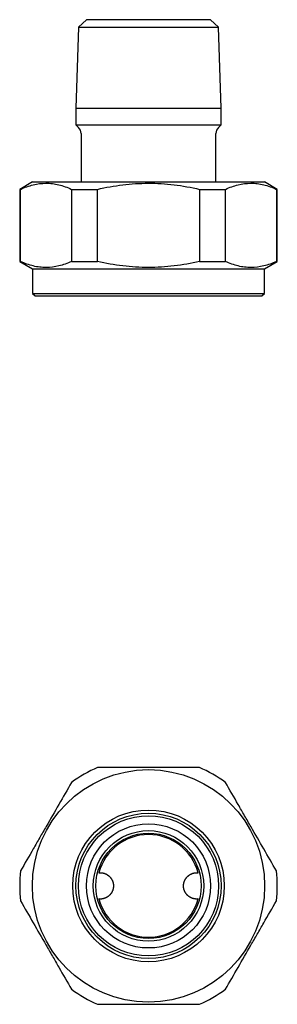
# Model space of a CAD drawing. Header units: millimetres. Extents: x 8 to 278, y 12 to 146.
# Tile 2 of 3: x 138 to 167, y 34 to 146. Entities that reach past the tile are written whole.
import ezdxf

# ---------------------------------------------------------------- set-up
doc = ezdxf.new("R2010")
doc.units = ezdxf.units.MM

msp = doc.modelspace()

# ---------------------------------------------------------------- linework, layer by layer
at = {"color": 7, "linetype": 'Continuous', "lineweight": 30}
for p, q in [((145.42, 146.25), (144.51, 145.4)), ((159.58, 146.25), (145.42, 146.25)), ((160.49, 145.4), (159.58, 146.25)), ((144.51, 145.4), (144.22, 136.15)), ((144.51, 145.4), (160.49, 145.4)), ((160.78, 136.15), (160.49, 145.4)), ((144.22, 136.15), (144.22, 134.25)), ((144.22, 136.15), (160.78, 136.15)), ((160.78, 134.25), (160.78, 136.15)), ((144.22, 134.25), (144.51, 133.97)), ((144.22, 134.25), (160.78, 134.25)), ((160.49, 133.97), (160.78, 134.25)), ((144.8, 133.26), (144.8, 127.75)), ((160.2, 127.75), (160.2, 133.26)), ((139.25, 127.75), (137.8, 126.91)), ((137.8, 126.91), (137.8, 118.69)), ((137.9, 126.91), (137.8, 126.91)), ((137.9, 118.69), (137.9, 126.91)), ((139.25, 127.75), (165.75, 127.75)), ((143.72, 126.91), (146.68, 126.91)), ((143.72, 126.91), (143.72, 118.69)), ((146.68, 118.69), (146.68, 126.91)), ((158.32, 126.91), (161.28, 126.91)), ((158.32, 126.91), (158.32, 118.69)), ((161.28, 118.69), (161.28, 126.91)), ((167.2, 126.91), (165.75, 127.75)), ((167.2, 126.91), (167.1, 126.91)), ((167.1, 126.91), (167.1, 118.69)), ((167.2, 118.69), (167.2, 126.91)), ((137.8, 118.69), (139.25, 117.85)), ((137.9, 118.69), (137.8, 118.69)), ((143.72, 118.69), (146.68, 118.69)), ((158.32, 118.69), (161.28, 118.69)), ((165.75, 117.85), (167.2, 118.69)), ((167.2, 118.69), (167.1, 118.69)), ((139.25, 117.85), (139.25, 115.05)), ((139.25, 117.85), (152.5, 117.85)), ((152.5, 117.85), (165.75, 117.85)), ((165.75, 115.05), (165.75, 117.85)), ((139.25, 115.05), (139.55, 114.75)), ((139.25, 115.05), (152.5, 115.05)), ((139.55, 114.75), (152.5, 114.75)), ((152.5, 115.05), (165.75, 115.05)), ((152.5, 114.75), (165.45, 114.75)), ((165.45, 114.75), (165.75, 115.05))]:
    msp.add_line(p, q, dxfattribs=at)
for radius in [13.25, 8.65, 8.28, 7.99, 7.08, 6.3, 6]:
    msp.add_circle((152.5, 47.5), radius, dxfattribs=at)
for centre, radius, start, end in [((143.8, 133.26), 1, 0, 45), ((161.2, 133.26), 1, 135, 180), ((152.5, 47.5), 14.7, 113.3114, 126.6886), ((152.5, 47.5), 14.7, 53.3114, 66.6886), ((152.5, 47.5), 5.85, 14.7741, 165.2259), ((152.5, 47.5), 14.7, 173.3114, 186.6886), ((152.5, 47.5), 14.7, 353.3114, 6.6886), ((152.5, 47.5), 5.85, 194.7741, 345.2259), ((152.5, 47.5), 14.7, 233.3114, 246.6886), ((152.5, 47.5), 14.7, 293.3114, 306.6886)]:
    msp.add_arc(centre, radius, start, end, dxfattribs=at)
for points, knots in [([(137.9, 126.91), (138.38, 127.13), (138.86, 127.31), (139.83, 127.54), (140.31, 127.6), (141.04, 127.61), (141.29, 127.59), (141.78, 127.53), (142.02, 127.49), (142.75, 127.31), (143.24, 127.13), (143.72, 126.91)], [0, 0, 0, 0, 0.25, 0.25, 0.5, 0.5, 0.625, 0.625, 0.75, 0.75, 1, 1, 1, 1]), ([(146.68, 126.91), (147.64, 127.13), (148.6, 127.31), (150.53, 127.54), (151.5, 127.6), (152.97, 127.61), (153.45, 127.59), (154.43, 127.53), (154.93, 127.49), (156.39, 127.31), (157.36, 127.13), (158.32, 126.91)], [0, 0, 0, 0, 0.25, 0.25, 0.5, 0.5, 0.625, 0.625, 0.75, 0.75, 1, 1, 1, 1]), ([(161.28, 126.91), (161.76, 127.13), (162.24, 127.31), (163.21, 127.54), (163.69, 127.6), (164.42, 127.61), (164.67, 127.59), (165.16, 127.53), (165.4, 127.49), (166.14, 127.31), (166.62, 127.13), (167.1, 126.91)], [0, 0, 0, 0, 0.25, 0.25, 0.5, 0.5, 0.625, 0.625, 0.75, 0.75, 1, 1, 1, 1]), ([(143.72, 118.69), (143.24, 118.47), (142.76, 118.29), (141.79, 118.06), (141.31, 118), (140.58, 117.99), (140.33, 118.01), (139.84, 118.07), (139.6, 118.11), (138.86, 118.29), (138.38, 118.47), (137.9, 118.69)], [0, 0, 0, 0, 0.25, 0.25, 0.5, 0.5, 0.625, 0.625, 0.75, 0.75, 1, 1, 1, 1]), ([(158.32, 118.69), (157.36, 118.47), (156.4, 118.29), (154.46, 118.06), (153.48, 117.99), (151.52, 117.99), (150.54, 118.06), (148.6, 118.29), (147.64, 118.47), (146.68, 118.69)], [0, 0, 0, 0, 0.25, 0.25, 0.5, 0.5, 0.75, 0.75, 1, 1, 1, 1]), ([(167.1, 118.69), (166.62, 118.47), (166.14, 118.29), (165.17, 118.06), (164.69, 118), (163.96, 117.99), (163.71, 118.01), (163.22, 118.07), (162.98, 118.11), (162.25, 118.29), (161.76, 118.47), (161.28, 118.69)], [0, 0, 0, 0, 0.25, 0.25, 0.5, 0.5, 0.625, 0.625, 0.75, 0.75, 1, 1, 1, 1]), ([(158.32, 61), (157.36, 61), (156.4, 61), (154.47, 61), (153.5, 61), (152.03, 61), (151.55, 61), (150.57, 61), (150.07, 61), (148.61, 61), (147.64, 61), (146.68, 61)], [0, 0, 0, 0, 0.25, 0.25, 0.5, 0.5, 0.625, 0.625, 0.75, 0.75, 1, 1, 1, 1]), ([(143.72, 59.29), (143.24, 58.46), (142.76, 57.63), (141.79, 55.95), (141.31, 55.11), (140.58, 53.85), (140.33, 53.42), (139.84, 52.58), (139.6, 52.15), (138.86, 50.88), (138.38, 50.04), (137.9, 49.21)], [0, 0, 0, 0, 0.25, 0.25, 0.5, 0.5, 0.625, 0.625, 0.75, 0.75, 1, 1, 1, 1]), ([(167.1, 49.21), (166.62, 50.04), (166.14, 50.87), (165.17, 52.55), (164.69, 53.39), (163.96, 54.65), (163.71, 55.08), (163.22, 55.92), (162.98, 56.35), (162.25, 57.62), (161.76, 58.46), (161.28, 59.29)], [0, 0, 0, 0, 0.25, 0.25, 0.5, 0.5, 0.625, 0.625, 0.75, 0.75, 1, 1, 1, 1]), ([(146.84, 48.99), (146.86, 48.99), (146.88, 49), (146.92, 49), (146.95, 49), (146.99, 49), (147.04, 49), (147.08, 49), (147.12, 49), (147.15, 48.99), (147.19, 48.99), (147.23, 48.98), (147.27, 48.98), (147.31, 48.97), (147.35, 48.96), (147.39, 48.95), (147.43, 48.94), (147.47, 48.93), (147.51, 48.91), (147.55, 48.9), (147.59, 48.88), (147.63, 48.86), (147.68, 48.84), (147.72, 48.82), (147.76, 48.79), (147.8, 48.77), (147.84, 48.74), (147.88, 48.71), (147.92, 48.68), (147.96, 48.65), (148, 48.62), (148.04, 48.58), (148.07, 48.55), (148.11, 48.51), (148.14, 48.47), (148.17, 48.44), (148.2, 48.4), (148.23, 48.36), (148.25, 48.33), (148.27, 48.29), (148.29, 48.26), (148.31, 48.23), (148.33, 48.2), (148.34, 48.17), (148.36, 48.13), (148.38, 48.1), (148.39, 48.06), (148.41, 48.02), (148.42, 47.98), (148.44, 47.94), (148.45, 47.9), (148.46, 47.86), (148.46, 47.82), (148.47, 47.79), (148.48, 47.75), (148.49, 47.71), (148.49, 47.67), (148.5, 47.62), (148.5, 47.58), (148.5, 47.54), (148.5, 47.5), (148.5, 47.46), (148.5, 47.42), (148.5, 47.38), (148.49, 47.34), (148.49, 47.3), (148.48, 47.26), (148.47, 47.22), (148.47, 47.18), (148.46, 47.14), (148.45, 47.11), (148.44, 47.08), (148.43, 47.04), (148.42, 47.01), (148.41, 46.97), (148.39, 46.94), (148.37, 46.9), (148.36, 46.86), (148.34, 46.83), (148.32, 46.79), (148.3, 46.76), (148.29, 46.73), (148.27, 46.7), (148.25, 46.67), (148.23, 46.64), (148.21, 46.61), (148.18, 46.58), (148.16, 46.54), (148.13, 46.51), (148.1, 46.48), (148.07, 46.45), (148.04, 46.42), (148.02, 46.4), (147.99, 46.37), (147.96, 46.35), (147.93, 46.32), (147.89, 46.29), (147.85, 46.27), (147.81, 46.24), (147.77, 46.21), (147.73, 46.19), (147.69, 46.17), (147.65, 46.15), (147.61, 46.13), (147.57, 46.11), (147.53, 46.1), (147.48, 46.08), (147.44, 46.07), (147.4, 46.05), (147.35, 46.04), (147.31, 46.03), (147.26, 46.02), (147.21, 46.02), (147.17, 46.01), (147.12, 46), (147.07, 46), (147.02, 46), (146.98, 46), (146.93, 46), (146.89, 46), (146.86, 46.01), (146.84, 46.01)], [0, 0, 0, 0, 0.00755, 0.015102, 0.022652, 0.031203, 0.039757, 0.048311, 0.056862, 0.064427, 0.071994, 0.079559, 0.088423, 0.09729, 0.106156, 0.11502, 0.123132, 0.131246, 0.139358, 0.149215, 0.159073, 0.168979, 0.178887, 0.188793, 0.198666, 0.20854, 0.218721, 0.228905, 0.239086, 0.249497, 0.259908, 0.270097, 0.28029, 0.290483, 0.300671, 0.310369, 0.320068, 0.329765, 0.337111, 0.344459, 0.351808, 0.359153, 0.365803, 0.372453, 0.379102, 0.387207, 0.395318, 0.40343, 0.411541, 0.419644, 0.426521, 0.433399, 0.440275, 0.447668, 0.455065, 0.462462, 0.469854, 0.477388, 0.484927, 0.492466, 0.5, 0.507254, 0.514513, 0.521772, 0.529026, 0.536417, 0.543811, 0.551206, 0.558596, 0.565285, 0.571976, 0.578665, 0.585085, 0.591505, 0.597925, 0.605745, 0.613571, 0.621398, 0.629225, 0.637045, 0.643661, 0.650277, 0.656893, 0.663943, 0.670994, 0.678044, 0.68661, 0.69518, 0.703753, 0.712324, 0.72089, 0.728118, 0.735347, 0.742574, 0.751042, 0.759511, 0.767979, 0.778279, 0.788585, 0.798894, 0.809202, 0.819502, 0.828207, 0.836913, 0.845618, 0.855237, 0.864856, 0.874519, 0.884183, 0.893846, 0.903479, 0.913111, 0.923017, 0.932925, 0.942831, 0.95294, 0.963049, 0.972285, 0.981525, 0.990764, 1, 1, 1, 1]), ([(158.16, 46.01), (158.14, 46.01), (158.12, 46), (158.08, 46), (158.05, 46), (158.01, 46), (157.96, 46), (157.92, 46), (157.88, 46), (157.85, 46.01), (157.81, 46.01), (157.77, 46.02), (157.73, 46.02), (157.69, 46.03), (157.65, 46.04), (157.61, 46.05), (157.57, 46.06), (157.53, 46.07), (157.49, 46.09), (157.45, 46.1), (157.41, 46.12), (157.37, 46.14), (157.32, 46.16), (157.28, 46.18), (157.24, 46.21), (157.2, 46.23), (157.16, 46.26), (157.12, 46.29), (157.08, 46.32), (157.04, 46.35), (157, 46.38), (156.96, 46.42), (156.93, 46.45), (156.89, 46.49), (156.86, 46.53), (156.83, 46.56), (156.8, 46.6), (156.77, 46.64), (156.75, 46.67), (156.73, 46.71), (156.71, 46.74), (156.69, 46.77), (156.67, 46.8), (156.66, 46.83), (156.64, 46.87), (156.62, 46.9), (156.61, 46.94), (156.59, 46.98), (156.58, 47.02), (156.56, 47.06), (156.55, 47.1), (156.54, 47.14), (156.54, 47.18), (156.53, 47.21), (156.52, 47.25), (156.51, 47.29), (156.51, 47.33), (156.5, 47.38), (156.5, 47.42), (156.5, 47.46), (156.5, 47.5), (156.5, 47.54), (156.5, 47.58), (156.5, 47.62), (156.51, 47.66), (156.51, 47.7), (156.52, 47.74), (156.53, 47.78), (156.53, 47.82), (156.54, 47.86), (156.55, 47.89), (156.56, 47.92), (156.57, 47.96), (156.58, 47.99), (156.59, 48.03), (156.61, 48.06), (156.63, 48.1), (156.64, 48.14), (156.66, 48.17), (156.68, 48.21), (156.7, 48.24), (156.71, 48.27), (156.73, 48.3), (156.75, 48.33), (156.77, 48.36), (156.79, 48.39), (156.82, 48.42), (156.84, 48.46), (156.87, 48.49), (156.9, 48.52), (156.93, 48.55), (156.96, 48.58), (156.98, 48.6), (157.01, 48.63), (157.04, 48.65), (157.07, 48.68), (157.11, 48.71), (157.15, 48.73), (157.19, 48.76), (157.23, 48.79), (157.27, 48.81), (157.31, 48.83), (157.35, 48.85), (157.39, 48.87), (157.43, 48.89), (157.47, 48.9), (157.52, 48.92), (157.56, 48.93), (157.6, 48.95), (157.65, 48.96), (157.69, 48.97), (157.74, 48.98), (157.79, 48.98), (157.83, 48.99), (157.88, 49), (157.93, 49), (157.98, 49), (158.02, 49), (158.07, 49), (158.11, 49), (158.14, 48.99), (158.16, 48.99)], [0, 0, 0, 0, 0.00755, 0.015102, 0.022652, 0.031203, 0.039757, 0.048311, 0.056862, 0.064427, 0.071994, 0.079559, 0.088423, 0.09729, 0.106156, 0.11502, 0.123132, 0.131246, 0.139358, 0.149215, 0.159073, 0.168979, 0.178887, 0.188793, 0.198666, 0.20854, 0.218721, 0.228905, 0.239086, 0.249497, 0.259908, 0.270097, 0.28029, 0.290483, 0.300671, 0.310369, 0.320068, 0.329765, 0.337111, 0.344459, 0.351808, 0.359153, 0.365803, 0.372453, 0.379102, 0.387207, 0.395318, 0.40343, 0.411541, 0.419644, 0.426521, 0.433399, 0.440275, 0.447668, 0.455065, 0.462462, 0.469854, 0.477388, 0.484927, 0.492466, 0.5, 0.507254, 0.514513, 0.521772, 0.529026, 0.536417, 0.543811, 0.551206, 0.558596, 0.565285, 0.571976, 0.578665, 0.585085, 0.591505, 0.597925, 0.605745, 0.613571, 0.621398, 0.629225, 0.637045, 0.643661, 0.650277, 0.656893, 0.663943, 0.670994, 0.678044, 0.68661, 0.69518, 0.703753, 0.712324, 0.72089, 0.728118, 0.735347, 0.742574, 0.751042, 0.759511, 0.767979, 0.778279, 0.788585, 0.798894, 0.809202, 0.819502, 0.828207, 0.836913, 0.845618, 0.855237, 0.864856, 0.874519, 0.884183, 0.893846, 0.903479, 0.913111, 0.923017, 0.932925, 0.942831, 0.95294, 0.963049, 0.972285, 0.981525, 0.990764, 1, 1, 1, 1]), ([(137.9, 45.79), (138.38, 44.96), (138.86, 44.13), (139.83, 42.45), (140.31, 41.61), (141.04, 40.35), (141.29, 39.92), (141.78, 39.08), (142.02, 38.65), (142.75, 37.38), (143.24, 36.54), (143.72, 35.71)], [0, 0, 0, 0, 0.25, 0.25, 0.5, 0.5, 0.625, 0.625, 0.75, 0.75, 1, 1, 1, 1]), ([(161.28, 35.71), (161.76, 36.54), (162.24, 37.37), (163.21, 39.05), (163.69, 39.89), (164.42, 41.15), (164.67, 41.58), (165.16, 42.42), (165.4, 42.85), (166.14, 44.12), (166.62, 44.96), (167.1, 45.79)], [0, 0, 0, 0, 0.25, 0.25, 0.5, 0.5, 0.625, 0.625, 0.75, 0.75, 1, 1, 1, 1]), ([(146.68, 34), (147.64, 34), (148.6, 34), (150.53, 34), (151.5, 34), (152.97, 34), (153.45, 34), (154.43, 34), (154.93, 34), (156.39, 34), (157.36, 34), (158.32, 34)], [0, 0, 0, 0, 0.25, 0.25, 0.5, 0.5, 0.625, 0.625, 0.75, 0.75, 1, 1, 1, 1])]:
    msp.add_open_spline(points, degree=3, knots=knots, dxfattribs=at)

doc.saveas('drawing.dxf')
